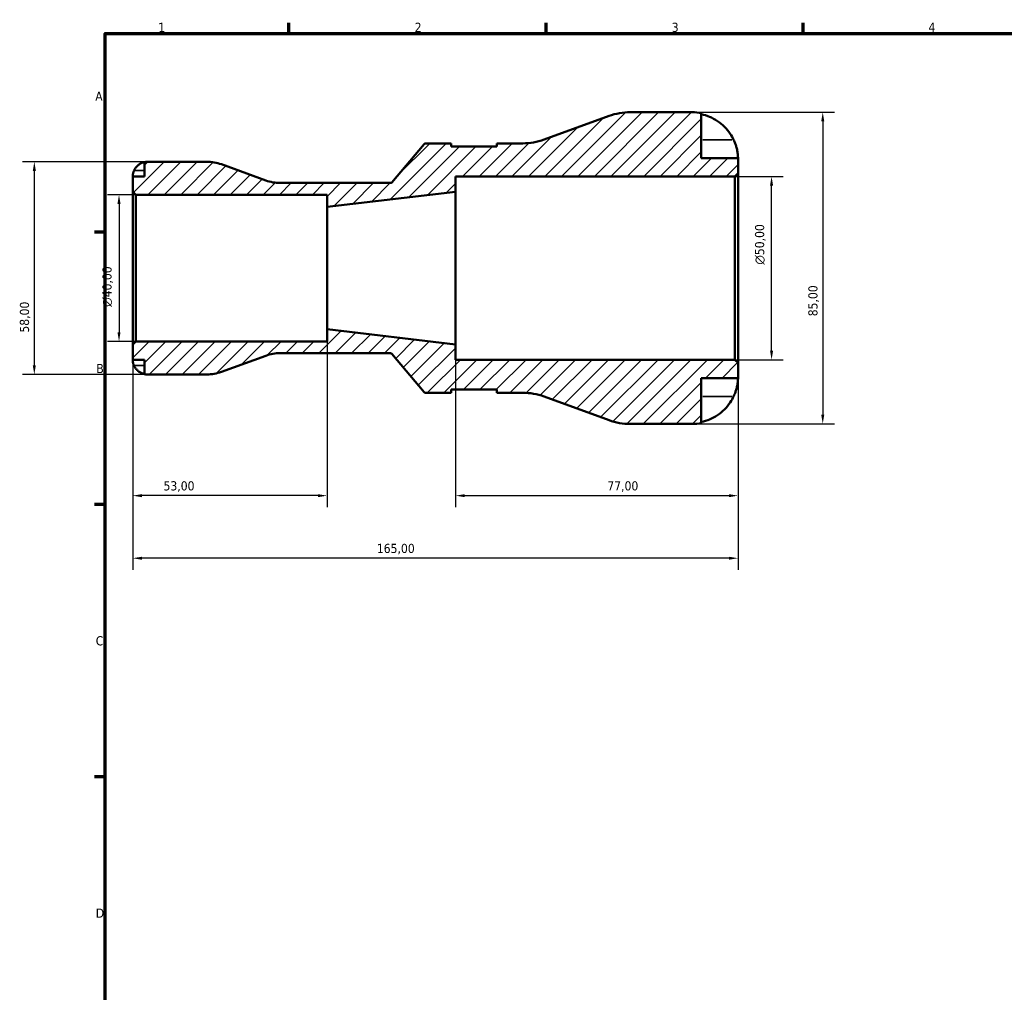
# Model space of a CAD drawing. Header units: millimetres. Extents: x -3 to 905, y 0 to 594.
# Tile 4 of 7: x -3 to 265, y 313 to 578. Entities that reach past the tile are written whole.
import ezdxf

# ---------------------------------------------------------------- set-up
doc = ezdxf.new("R2010")
doc.units = ezdxf.units.MM
for name, color, linetype, lineweight in [('Border (ISO)', 7, 'Continuous', 70), ('Dimension (ISO)', 7, 'Continuous', 25), ('Hatch (ISO)', 7, 'Continuous', 18), ('Visible (ISO)', 7, 'Continuous', 50), ('Visible Narrow (ISO)', 7, 'Continuous', 35)]:
    doc.layers.add(name, color=color, linetype=linetype, lineweight=lineweight)
doc.styles.add('Note Text (ISO)', font='tahoma.ttf')
doc.dimstyles.new('Default (ISO)', dxfattribs={"dimtxt": 2.5, "dimasz": 2.5, "dimexe": 3.175, "dimexo": 0, "dimgap": 0.762, "dimtad": 1, "dimrnd": 1e-08, "dimzin": 0, "dimtxsty": 'Note Text (ISO)', "dimcen": 0.09, "dimdle": 10, "dimclrd": 256, "dimclre": 256, "dimclrt": 232, "dimazin": 0, "dimtfac": 1.40208, "dimtmove": 0, "dimatfit": 3, "dimfxl": 1, "dimtolj": 1, "dimtzin": 0, "dimlwd": -1, "dimlwe": -1, "dimarcsym": 0})

# ---------------------------------------------------------------- blocks, each defined once
blk = doc.blocks.new('Borders Default Border')
at = {"layer": 'Border (ISO)'}
for p, q in [((70.08, 574), (70.08, 576.9)), ((140.17, 574), (140.17, 576.9)), ((210.25, 574), (210.25, 576.9)), ((20, 519.75), (17.1, 519.75)), ((20, 445.5), (17.1, 445.5)), ((20, 371.25), (17.1, 371.25))]:
    blk.add_line(p, q, dxfattribs=at)
at = {"layer": 'Border (ISO)', "flags": 128}
blk.add_lwpolyline([(20, 20), (20, 574), (821, 574), (821, 20), (20, 20)], dxfattribs=at)
at = {"layer": 'Border (ISO)', "color": 232, "true_color": 0xca0064, "char_height": 2.5, "attachment_point": 7, "style": 'Note Text (ISO)'}
for s, insert in [('1', (34.48, 574.4)), ('2', (104.37, 574.4)), ('3', (174.43, 574.35)), ('4', (244.42, 574.4)), ('A', (17.29, 555.62)), ('B', (17.59, 481.37)), ('C', (17.43, 407.08)), ('D', (17.43, 332.88))]:
    blk.add_mtext(s, dxfattribs=dict(at, insert=insert))
blk = doc.blocks.new('*D7')
at = {"layer": 'Defpoints', "color": 0, "transparency": 16777216}
for p in [(180, 552.5), (180, 467.5), (215.6, 467.5)]:
    blk.add_point(p, dxfattribs=at)
at = {"layer": 'Dimension (ISO)', "transparency": 16777216}
for p, q in [((180, 552.5), (218.77, 552.5)), ((215.6, 550), (215.6, 470)), ((180, 467.5), (218.77, 467.5))]:
    blk.add_line(p, q, dxfattribs=at)
for points in [[(215.18, 550), (216.01, 550), (215.6, 552.5)], [(215.18, 470), (216.01, 470), (215.6, 467.5)]]:
    blk.add_solid(points, dxfattribs=at)
at = {"layer": 'Dimension (ISO)', "color": 232, "true_color": 0xca0064, "transparency": 16777216, "insert": (211.66, 496.86), "char_height": 2.5, "attachment_point": 1, "rotation": 90, "style": 'Note Text (ISO)'}
blk.add_mtext('\\A1;85,00', dxfattribs=at)
blk = doc.blocks.new('*D8')
at = {"layer": 'Defpoints', "color": 0, "transparency": 16777216}
for p in [(191.65, 535), (201.65, 535), (191.65, 485)]:
    blk.add_point(p, dxfattribs=at)
at = {"layer": 'Dimension (ISO)', "transparency": 16777216}
for p, q in [((191.65, 535), (204.82, 535)), ((201.65, 487.5), (201.65, 532.5)), ((191.65, 485), (204.82, 485))]:
    blk.add_line(p, q, dxfattribs=at)
for points in [[(201.23, 532.5), (202.07, 532.5), (201.65, 535)], [(201.23, 487.5), (202.07, 487.5), (201.65, 485)]]:
    blk.add_solid(points, dxfattribs=at)
at = {"layer": 'Dimension (ISO)', "color": 232, "true_color": 0xca0064, "transparency": 16777216, "insert": (197.13, 510.94), "char_height": 2.5, "attachment_point": 1, "rotation": 90, "style": 'Note Text (ISO)'}
blk.add_mtext('\\A1;\\fAIGDT|b0|i0;\\H2.5000;\\ln\\fTahoma|b0|i0;\\H2.5000;50,00', dxfattribs=at)
blk = doc.blocks.new('*D9')
at = {"layer": 'Defpoints', "color": 0, "transparency": 16777216}
for p in [(80.5, 493.33), (27.5, 489.15), (27.5, 447.95)]:
    blk.add_point(p, dxfattribs=at)
at = {"layer": 'Dimension (ISO)', "transparency": 16777216}
for p, q in [((80.5, 493.33), (80.5, 444.77)), ((27.5, 489.15), (27.5, 444.77)), ((78, 447.95), (30, 447.95))]:
    blk.add_line(p, q, dxfattribs=at)
for points in [[(30, 448.36), (30, 447.53), (27.5, 447.95)], [(78, 448.36), (78, 447.53), (80.5, 447.95)]]:
    blk.add_solid(points, dxfattribs=at)
at = {"layer": 'Dimension (ISO)', "color": 232, "true_color": 0xca0064, "transparency": 16777216, "insert": (35.9, 451.88), "char_height": 2.5, "attachment_point": 1, "style": 'Note Text (ISO)'}
blk.add_mtext('\\A1;53,00', dxfattribs=at)
blk = doc.blocks.new('*D10')
at = {"layer": 'Defpoints', "color": 0, "transparency": 16777216}
for p in [(115.5, 489.17), (192.5, 484.15), (192.5, 447.95)]:
    blk.add_point(p, dxfattribs=at)
at = {"layer": 'Dimension (ISO)', "transparency": 16777216}
for p, q in [((115.5, 489.17), (115.5, 444.77)), ((192.5, 484.15), (192.5, 444.77)), ((118, 447.95), (190, 447.95))]:
    blk.add_line(p, q, dxfattribs=at)
for points in [[(118, 448.36), (118, 447.53), (115.5, 447.95)], [(190, 448.36), (190, 447.53), (192.5, 447.95)]]:
    blk.add_solid(points, dxfattribs=at)
at = {"layer": 'Dimension (ISO)', "color": 232, "true_color": 0xca0064, "transparency": 16777216, "insert": (156.88, 451.88), "char_height": 2.5, "attachment_point": 1, "style": 'Note Text (ISO)'}
blk.add_mtext('\\A1;77,00', dxfattribs=at)
blk = doc.blocks.new('*D11')
at = {"layer": 'Defpoints', "color": 0, "transparency": 16777216}
for p in [(27.5, 489.15), (192.5, 484.15), (27.5, 430.89)]:
    blk.add_point(p, dxfattribs=at)
at = {"layer": 'Dimension (ISO)', "transparency": 16777216}
for p, q in [((27.5, 489.15), (27.5, 427.71)), ((192.5, 484.15), (192.5, 427.71)), ((190, 430.89), (30, 430.89))]:
    blk.add_line(p, q, dxfattribs=at)
for points in [[(30, 431.3), (30, 430.47), (27.5, 430.89)], [(190, 431.3), (190, 430.47), (192.5, 430.89)]]:
    blk.add_solid(points, dxfattribs=at)
at = {"layer": 'Dimension (ISO)', "color": 232, "true_color": 0xca0064, "transparency": 16777216, "insert": (94.05, 434.82), "char_height": 2.5, "attachment_point": 1, "style": 'Note Text (ISO)'}
blk.add_mtext('\\A1;165,00', dxfattribs=at)
blk = doc.blocks.new('*D12')
at = {"layer": 'Defpoints', "color": 0, "transparency": 16777216}
for p in [(31.5, 539), (0.68, 481), (31.5, 481)]:
    blk.add_point(p, dxfattribs=at)
at = {"layer": 'Dimension (ISO)', "transparency": 16777216}
for p, q in [((31.5, 539), (-2.5, 539)), ((0.68, 536.5), (0.68, 483.5)), ((31.5, 481), (-2.5, 481))]:
    blk.add_line(p, q, dxfattribs=at)
for points in [[(0.26, 536.5), (1.1, 536.5), (0.68, 539)], [(0.26, 483.5), (1.1, 483.5), (0.68, 481)]]:
    blk.add_solid(points, dxfattribs=at)
at = {"layer": 'Dimension (ISO)', "color": 232, "true_color": 0xca0064, "transparency": 16777216, "insert": (-3.26, 492.4), "char_height": 2.5, "attachment_point": 1, "rotation": 90, "style": 'Note Text (ISO)'}
blk.add_mtext('\\A1;58,00', dxfattribs=at)
blk = doc.blocks.new('*D13')
at = {"layer": 'Defpoints', "color": 0, "transparency": 16777216}
for p in [(28.35, 530), (23.77, 490), (28.35, 490)]:
    blk.add_point(p, dxfattribs=at)
at = {"layer": 'Dimension (ISO)', "transparency": 16777216}
for p, q in [((28.35, 530), (20.59, 530)), ((23.77, 527.5), (23.77, 492.5)), ((28.35, 490), (20.59, 490))]:
    blk.add_line(p, q, dxfattribs=at)
for points in [[(23.35, 527.5), (24.18, 527.5), (23.77, 530)], [(23.35, 492.5), (24.18, 492.5), (23.77, 490)]]:
    blk.add_solid(points, dxfattribs=at)
at = {"layer": 'Dimension (ISO)', "color": 232, "true_color": 0xca0064, "transparency": 16777216, "insert": (19.24, 499.44), "char_height": 2.5, "attachment_point": 1, "rotation": 90, "style": 'Note Text (ISO)'}
blk.add_mtext('\\A1;\\fAIGDT|b0|i0;\\H2.5000;\\ln\\fTahoma|b0|i0;\\H2.5000;40,00', dxfattribs=at)

msp = doc.modelspace()

# ---------------------------------------------------------------- hatches: boundary and pattern name
at = {"layer": 'Hatch (ISO)'}
h = msp.add_hatch(dxfattribs=at)
h.set_pattern_fill('ANSI31', color=256, scale=25.4, style=0)
h.set_pattern_definition([(45, (0, 0), (-2.245064, 2.245064), [])])
edge = h.paths.add_edge_path()
edge.add_ellipse((163.157, 484.5), major_axis=(-5.814, -15.975), ratio=1, start_angle=0, end_angle=20)
edge.add_line((163.157, 467.5), (179.999, 467.5))
edge.add_ellipse((179.999, 480), major_axis=(0, -12.5), ratio=1, start_angle=0, end_angle=11.53696)
edge.add_line((182.499, 467.753), (182.499, 480))
edge.add_line((182.499, 480), (192.499, 480))
edge.add_line((192.499, 480), (192.499, 484.15))
edge.add_line((192.499, 484.15), (191.649, 485))
edge.add_line((191.649, 485), (115.499, 485))
edge.add_line((115.499, 485), (115.499, 489.167))
edge.add_line((115.499, 489.167), (80.499, 493.333))
edge.add_line((80.499, 493.333), (80.499, 490))
edge.add_line((80.499, 490), (28.349, 490))
edge.add_line((28.349, 490), (27.499, 489.15))
edge.add_line((27.499, 489.15), (27.499, 485))
edge.add_line((27.499, 485), (30.699, 485))
edge.add_line((30.699, 485), (30.699, 481.081))
edge.add_ellipse((31.499, 485), major_axis=(-0.8, -3.919), ratio=1, start_angle=0, end_angle=11.53696)
edge.add_line((31.499, 481), (47.714, 481))
edge.add_ellipse((47.714, 492.6), major_axis=(0, -11.6), ratio=1, start_angle=0, end_angle=20)
edge.add_line((51.681, 481.7), (63.772, 486.1))
edge.add_ellipse((67.74, 475.2), major_axis=(-3.967, 10.9), ratio=1, start_angle=340, end_angle=360, ccw=False)
edge.add_line((67.74, 486.8), (97.766, 486.8))
edge.add_ellipse((97.766, 486.3), major_axis=(0, 0.5), ratio=1, start_angle=310, end_angle=360, ccw=False)
edge.add_line((98.149, 486.621), (106.911, 476.179))
edge.add_ellipse((107.295, 476.5), major_axis=(-0.383, -0.321), ratio=1, start_angle=0, end_angle=50)
edge.add_line((107.295, 476), (114.301, 476))
edge.add_line((114.301, 476), (114.301, 476.85))
edge.add_line((114.301, 476.85), (126.801, 476.85))
edge.add_line((126.801, 476.85), (126.801, 476))
edge.add_line((126.801, 476), (133.808, 476))
edge.add_ellipse((133.808, 459), major_axis=(0, 17), ratio=1, start_angle=340, end_angle=360, ccw=False)
edge.add_line((139.622, 474.975), (157.342, 468.525))
edge = h.paths.add_edge_path()
edge.add_ellipse((163.157, 535.5), major_axis=(0, 17), ratio=1, start_angle=0, end_angle=20)
edge.add_line((157.342, 551.475), (139.622, 545.025))
edge.add_ellipse((133.808, 561), major_axis=(5.814, -15.975), ratio=1, start_angle=340, end_angle=360, ccw=False)
edge.add_line((133.808, 544), (126.801, 544))
edge.add_line((126.801, 544), (126.801, 543.15))
edge.add_line((126.801, 543.15), (114.301, 543.15))
edge.add_line((114.301, 543.15), (114.301, 544))
edge.add_line((114.301, 544), (107.295, 544))
edge.add_ellipse((107.295, 543.5), major_axis=(0, 0.5), ratio=1, start_angle=0, end_angle=50)
edge.add_line((106.911, 543.821), (98.149, 533.379))
edge.add_ellipse((97.766, 533.7), major_axis=(0.383, -0.321), ratio=1, start_angle=310, end_angle=360, ccw=False)
edge.add_line((97.766, 533.2), (67.74, 533.2))
edge.add_ellipse((67.74, 544.8), major_axis=(0, -11.6), ratio=1, start_angle=340, end_angle=360, ccw=False)
edge.add_line((63.772, 533.9), (51.681, 538.3))
edge.add_ellipse((47.714, 527.4), major_axis=(3.967, 10.9), ratio=1, start_angle=0, end_angle=20)
edge.add_line((47.714, 539), (31.499, 539))
edge.add_ellipse((31.499, 535), major_axis=(0, 4), ratio=1, start_angle=0, end_angle=11.53696)
edge.add_line((30.699, 538.919), (30.699, 535))
edge.add_line((30.699, 535), (27.499, 535))
edge.add_line((27.499, 535), (27.499, 530.85))
edge.add_line((27.499, 530.85), (28.349, 530))
edge.add_line((28.349, 530), (80.499, 530))
edge.add_line((80.499, 530), (80.499, 526.667))
edge.add_line((80.499, 526.667), (115.499, 530.833))
edge.add_line((115.499, 530.833), (115.499, 535))
edge.add_line((115.499, 535), (191.649, 535))
edge.add_line((191.649, 535), (192.499, 535.85))
edge.add_line((192.499, 535.85), (192.499, 540))
edge.add_line((192.499, 540), (182.499, 540))
edge.add_line((182.499, 540), (182.499, 552.247))
edge.add_ellipse((179.999, 540), major_axis=(2.5, 12.247), ratio=1, start_angle=0, end_angle=11.53696)
edge.add_line((179.999, 552.5), (163.157, 552.5))

# ---------------------------------------------------------------- linework, layer by layer
at = {"layer": 'Visible (ISO)'}
for p, q in [((157.342, 551.475), (139.622, 545.025)), ((179.999, 552.5), (163.157, 552.5)), ((182.499, 540), (182.499, 552.247)), ((106.911, 543.821), (98.149, 533.379)), ((114.301, 544), (107.295, 544)), ((114.301, 543.15), (114.301, 544)), ((126.801, 543.15), (114.301, 543.15)), ((133.808, 544), (126.801, 544)), ((126.801, 544), (126.801, 543.15)), ((192.499, 540), (182.499, 540)), ((192.499, 535.85), (192.499, 540)), ((30.699, 538.919), (30.699, 535)), ((47.714, 539), (31.499, 539)), ((63.772, 533.9), (51.681, 538.3)), ((30.699, 535), (27.499, 535)), ((27.499, 535), (27.499, 530.85)), ((115.499, 530.833), (115.499, 535)), ((115.499, 535), (191.649, 535)), ((191.649, 535), (192.499, 535.85)), ((191.649, 535), (191.649, 485)), ((192.499, 484.15), (192.499, 535.85)), ((97.766, 533.2), (67.74, 533.2)), ((27.499, 530.85), (28.349, 530)), ((27.499, 530.85), (27.499, 489.15)), ((28.349, 530), (80.499, 530)), ((28.349, 490), (28.349, 530)), ((80.499, 526.667), (115.499, 530.833)), ((80.499, 530), (80.499, 526.667)), ((115.499, 489.167), (115.499, 530.833)), ((80.499, 493.333), (80.499, 526.667)), ((115.499, 489.167), (80.499, 493.333)), ((80.499, 493.333), (80.499, 490)), ((28.349, 490), (27.499, 489.15)), ((27.499, 489.15), (27.499, 485)), ((80.499, 490), (28.349, 490)), ((115.499, 485), (115.499, 489.167)), ((51.681, 481.7), (63.772, 486.1)), ((67.74, 486.8), (97.766, 486.8)), ((98.149, 486.621), (106.911, 476.179)), ((27.499, 485), (30.699, 485)), ((30.699, 485), (30.699, 481.081)), ((191.649, 485), (115.499, 485)), ((192.499, 484.15), (191.649, 485)), ((192.499, 480), (192.499, 484.15)), ((31.499, 481), (47.714, 481)), ((182.499, 467.753), (182.499, 480)), ((182.499, 480), (192.499, 480)), ((107.295, 476), (114.301, 476)), ((114.301, 476), (114.301, 476.85)), ((114.301, 476.85), (126.801, 476.85)), ((126.801, 476.85), (126.801, 476)), ((126.801, 476), (133.808, 476)), ((139.622, 474.975), (157.342, 468.525)), ((163.157, 467.5), (179.999, 467.5))]:
    msp.add_line(p, q, dxfattribs=at)
for centre, radius, start, end in [((163.157, 535.5), 17, 90, 110), ((179.999, 540), 12.5, 78.46304, 90), ((133.808, 561), 17, 270, 290), ((107.295, 543.5), 0.5, 90, 140), ((31.499, 535), 4, 90, 101.53696), ((47.714, 527.4), 11.6, 70, 90), ((67.74, 544.8), 11.6, 250, 270), ((97.766, 533.7), 0.5, 270, 320), ((67.74, 475.2), 11.6, 90, 110), ((97.766, 486.3), 0.5, 40, 90), ((31.499, 485), 4, 258.46304, 270), ((47.714, 492.6), 11.6, 270, 290), ((107.295, 476.5), 0.5, 220, 270), ((133.808, 459), 17, 70, 90), ((163.157, 484.5), 17, 250, 270), ((179.999, 480), 12.5, 270, 281.53696)]:
    msp.add_arc(centre, radius, start, end, dxfattribs=at)
for points, knots in [([(182.499, 551.951), (183.298, 551.786), (184.078, 551.54), (185.481, 550.956), (186.23, 550.562), (187.627, 549.624), (188.276, 549.08), (189.369, 547.983), (189.912, 547.327), (190.73, 546.097), (191.038, 545.545), (191.294, 545)], [0.2371559, 0.2371559, 0.2371559, 0.2371559, 0.4614966, 0.4614966, 0.6930693, 0.6930693, 0.924642, 0.924642, 1.1576195, 1.1576195, 1.3310454, 1.3310454, 1.3310454, 1.3310454]), ([(191.294, 545), (191.382, 544.812), (191.466, 544.623), (191.669, 544.136), (191.781, 543.838), (191.989, 543.223), (192.081, 542.911), (192.269, 542.169), (192.346, 541.763), (192.458, 540.973), (192.481, 540.626), (192.502, 540.131), (192.499, 540), (192.499, 540)], [-0.80030455, -0.80030455, -0.80030455, -0.80030455, -0.73902747, -0.73902747, -0.64314065, -0.64314065, -0.53879935, -0.53879935, -0.38557884, -0.38557884, -0.19805199, -0.19805199, 0, 0, 0, 0]), ([(27.854, 536.6), (27.941, 536.793), (28.049, 536.99), (28.323, 537.4), (28.497, 537.609), (28.846, 537.958), (29.054, 538.132), (29.501, 538.431), (29.741, 538.557), (30.191, 538.743), (30.442, 538.822), (30.699, 538.875)], [1.94008689, 1.94008689, 1.94008689, 1.94008689, 2.00172525, 2.00172525, 2.07587313, 2.07587313, 2.14993947, 2.14993947, 2.2240058, 2.2240058, 2.29613623, 2.29613623, 2.29613623, 2.29613623]), ([(27.499, 535), (27.499, 535), (27.499, 535.032), (27.502, 535.154), (27.506, 535.243), (27.53, 535.486), (27.552, 535.644), (27.617, 535.929), (27.648, 536.044), (27.71, 536.238), (27.737, 536.316), (27.795, 536.463), (27.824, 536.532), (27.854, 536.6)], [0, 0, 0, 0, 0.05505367, 0.05505367, 0.10936874, 0.10936874, 0.1711659, 0.1711659, 0.20940377, 0.20940377, 0.23460753, 0.23460753, 0.25712367, 0.25712367, 0.25712367, 0.25712367]), ([(27.854, 483.4), (27.839, 483.433), (27.825, 483.467), (27.774, 483.588), (27.74, 483.677), (27.673, 483.872), (27.642, 483.978), (27.573, 484.251), (27.545, 484.407), (27.51, 484.684), (27.504, 484.798), (27.498, 484.958), (27.499, 485), (27.499, 485)], [-0.25518632, -0.25518632, -0.25518632, -0.25518632, -0.24442882, -0.24442882, -0.21622375, -0.21622375, -0.18185786, -0.18185786, -0.12436784, -0.12436784, -0.06341478, -0.06341478, 0, 0, 0, 0]), ([(30.699, 481.125), (30.442, 481.178), (30.191, 481.257), (29.741, 481.443), (29.501, 481.569), (29.054, 481.868), (28.846, 482.042), (28.497, 482.391), (28.323, 482.6), (28.049, 483.01), (27.941, 483.207), (27.854, 483.4)], [0.07588661, 0.07588661, 0.07588661, 0.07588661, 0.14801703, 0.14801703, 0.22208337, 0.22208337, 0.29614971, 0.29614971, 0.37029759, 0.37029759, 0.43193595, 0.43193595, 0.43193595, 0.43193595]), ([(192.499, 480), (192.499, 480), (192.499, 479.95), (192.496, 479.744), (192.492, 479.579), (192.456, 479.048), (192.413, 478.63), (192.258, 477.794), (192.172, 477.424), (191.978, 476.744), (191.881, 476.445), (191.657, 475.833), (191.53, 475.521), (191.359, 475.141), (191.327, 475.07), (191.294, 475)], [-3.4720969, -3.4720969, -3.4720969, -3.4720969, -3.34968047, -3.34968047, -3.21609652, -3.21609652, -3.02231789, -3.02231789, -2.88911927, -2.88911927, -2.78956082, -2.78956082, -2.68657695, -2.68657695, -2.66294286, -2.66294286, -2.66294286, -2.66294286]), ([(191.294, 475), (191.038, 474.455), (190.73, 473.903), (189.912, 472.673), (189.369, 472.017), (188.276, 470.92), (187.627, 470.376), (186.23, 469.438), (185.481, 469.044), (184.078, 468.46), (183.298, 468.214), (182.499, 468.049)], [6.1350469, 6.1350469, 6.1350469, 6.1350469, 6.3084728, 6.3084728, 6.5414503, 6.5414503, 6.7730229, 6.7730229, 7.0045956, 7.0045956, 7.2289364, 7.2289364, 7.2289364, 7.2289364])]:
    msp.add_open_spline(points, degree=3, knots=knots, dxfattribs=at)
at = {"layer": 'Visible Narrow (ISO)'}
for p, q in [((190.854, 545), (182.939, 545)), ((27.997, 536.6), (30.557, 536.6)), ((27.997, 483.4), (30.557, 483.4)), ((190.854, 475), (182.939, 475))]:
    msp.add_line(p, q, dxfattribs=at)

# ---------------------------------------------------------------- block references
msp.add_blockref('Borders Default Border', (0, 0))

# ---------------------------------------------------------------- dimensions: what is measured, and where the dimension line sits
at = {"layer": 'Dimension (ISO)'}
for base, p1, p2, angle, picture, middle in [((215.597, 467.5), (179.999, 552.5), (179.999, 467.5), 90, '*D7', (215.597, 501)), ((0.679, 481), (31.499, 539), (31.499, 481), 90, '*D12', (0.679, 496.5)), ((27.499, 447.948), (80.499, 493.333), (27.499, 489.15), 180, '*D9', (39.999, 447.948)), ((27.499, 430.886), (192.499, 484.15), (27.499, 489.15), 180, '*D11', (98.999, 430.886)), ((192.499, 447.948), (115.499, 489.167), (192.499, 484.15), 180, '*D10', (160.999, 447.948))]:
    dim = msp.add_linear_dim(base=base, p1=p1, p2=p2, angle=angle, dimstyle='Default (ISO)', override={"dimdec": 2, "dimtp": 0, "dimtm": 0, "dimtdec": 2, "dimtofl": 0, "dimatfit": 1}, dxfattribs=at)
    dim.commit()
    dim.dimension.update_dxf_attribs({"geometry": picture, "text_midpoint": middle, "dimtype": 160})
for base, p1, p2, picture, middle in [((201.649, 535), (191.649, 485), (191.649, 535), '*D8', (201.649, 516.5)), ((23.768, 490), (28.349, 530), (28.349, 490), '*D13', (23.768, 505))]:
    dim = msp.add_linear_dim(base=base, p1=p1, p2=p2, angle=90, text='\\fAIGDT|b0|i0;\\H2.5000;\\ln\\fTahoma|b0|i0;\\H2.5000;<>', dimstyle='Default (ISO)', override={"dimdec": 2, "dimtp": 0, "dimtm": 0, "dimtdec": 2, "dimtofl": 0, "dimatfit": 1}, dxfattribs=at)
    dim.commit()
    dim.dimension.update_dxf_attribs({"geometry": picture, "text_midpoint": middle, "dimtype": 160})

doc.saveas('drawing.dxf')
